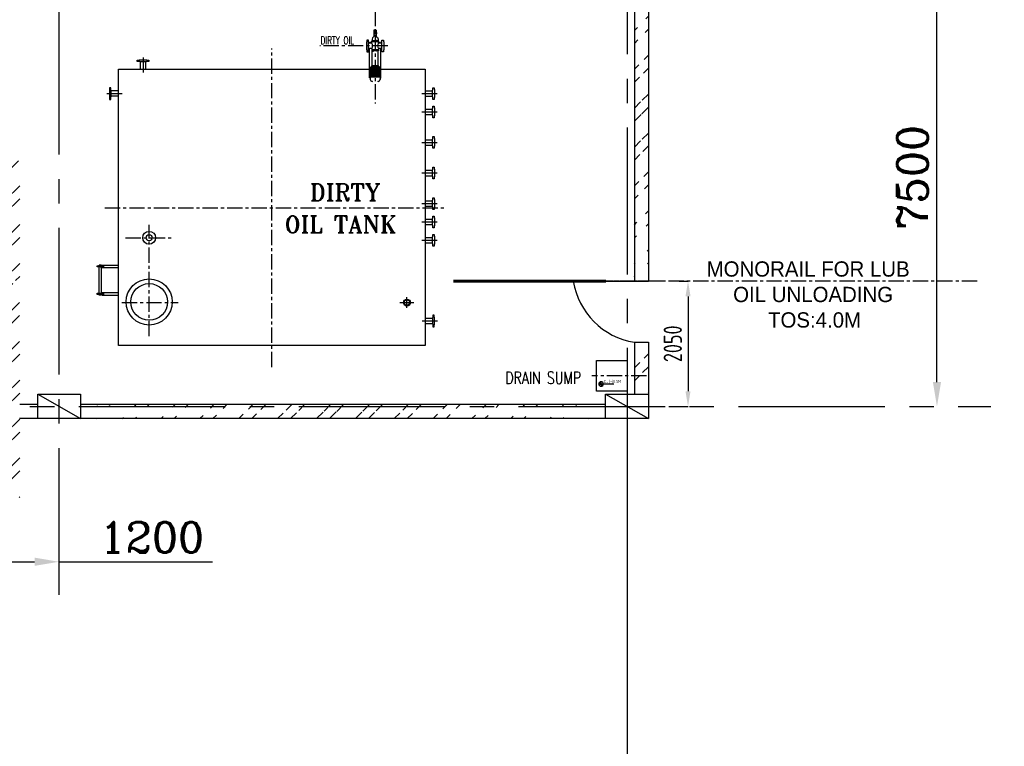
# Model space of a CAD drawing. Extents: x -7650383 to 4934791, y -114316 to 1826789.
# Tile 77 of 256: x 290946 to 307069, y 258396 to 270283. Entities that reach past the tile are written whole.
import ezdxf
from ezdxf.enums import TextEntityAlignment as Align

# ---------------------------------------------------------------- set-up
doc = ezdxf.new("R2010")
doc.units = 0
doc.header["$LTSCALE"] = 800
doc.header["$MEASUREMENT"] = 0
for name, pattern in [('0', [0]), ('CENTER', [2, 1.25, -0.25, 0.25, -0.25]), ('CENTER2', [1.125, 0.75, -0.125, 0.125, -0.125])]:
    doc.linetypes.add(name, pattern=pattern)
doc.layers.get('0').update_dxf_attribs({"linetype": 'CONTINUOUS'})
for name, color, linetype in [('0-7-COL', 2, 'CENTER'), ('B4CON', 5, 'CONTINUOUS'), ('CENTER', 2, 'CENTER'), ('DIM', 4, 'CONTINUOUS'), ('EQP', 1, 'CONTINUOUS'), ('GRID', 8, 'CENTER'), ('GT_5', 4, 'CONTINUOUS'), ('HATCH', 9, 'CONTINUOUS'), ('TEXT', 3, 'CONTINUOUS'), ('WALL', 6, 'CONTINUOUS')]:
    doc.layers.add(name, color=color, linetype=linetype)
doc.styles.add('HTX11', font='O8111901')
doc.styles.add('ROMANC', font='romanc')
doc.styles.add('ROMANS', font='ISO9.shx', dxfattribs={"width": 0.8})
doc.styles.add('ROMANT', font='romant')
doc.styles.add('S1', font='SIMPLEX.SHX', dxfattribs={"height": 200})
doc.styles.add('SIMPLEX', font='simplex')
doc.styles.get("Standard").update_dxf_attribs({"font": 'ISO9'})
doc.dimstyles.new('STANDARD$0', dxfattribs={"dimtxt": 250, "dimasz": 200, "dimexe": 0, "dimexo": 0, "dimgap": 100, "dimtad": 1, "dimdec": 0, "dimzin": 0, "dimdsep": 46, "dimtxsty": 'S1', "dimcen": 0, "dimadec": 0, "dimazin": 0, "dimtfac": 1, "dimtdec": 0, "dimtmove": 2, "dimatfit": 3, "dimfxl": 1, "dimtolj": 1, "dimtzin": 0, "dimarcsym": 0})

# ---------------------------------------------------------------- blocks, each defined once
blk = doc.blocks.new('*D359')
at = {"layer": 'DIM', "color": 9, "linetype": 'Continuous', "lineweight": -2, "transparency": 16777216}
for p, q in [((301744, 266006), (301890, 266006)), ((301890, 265756), (301890, 264206)), ((301578, 263956), (301890, 263956))]:
    blk.add_line(p, q, dxfattribs=at)
at = {"layer": 'DIM', "color": 9, "transparency": 16777216}
for points in [[(301848, 265756), (301931, 265756), (301890, 266006)], [(301848, 264206), (301931, 264206), (301890, 263956)]]:
    blk.add_solid(points, dxfattribs=at)
at = {"layer": 'DIM', "transparency": 16777216, "insert": (301640, 264981), "char_height": 300, "attachment_point": 5, "rotation": 90, "style": 'ROMANS'}
blk.add_mtext('\\A1;2050', dxfattribs=at)
blk = doc.blocks.new('*X52')
at = {"color": 0}
for p, q in [((36080, 29200), (36330, 29200)), ((36081, 29225), (36330, 29225)), ((36085, 29250), (36330, 29250)), ((36092, 29275), (36330, 29275)), ((36102, 29300), (36330, 29300)), ((36115, 29325), (36330, 29325)), ((36132, 29350), (36330, 29350)), ((36154, 29375), (36330, 29375)), ((36183, 29400), (36330, 29400)), ((36226, 29425), (36330, 29425))]:
    blk.add_line(p, q, dxfattribs=at)
blk = doc.blocks.new('LEVEL')
for p, q in [((-295, 0), (0, 0)), ((0, 0), (0, 294)), ((1393, 0), (0, 0)), ((0, 0), (0, -290))]:
    blk.add_line(p, q)
for start, end in [(90, 180), (180, 270), (0, 90), (270, 0)]:
    blk.add_arc((0, 0), 250, start, end)
blk.add_blockref('*X52', (-36330, -29198))
at = {"rotation": 180}
blk.add_blockref('*X52', (36330, 29198), dxfattribs=at)
at = {"flags": 4}
blk.add_attdef('LEVEL', (336, 101), '', height=250, dxfattribs=at)
blk = doc.blocks.new('*D388')
at = {"layer": 'DIM', "linetype": 'Continuous', "lineweight": -2, "transparency": 16777216}
blk.add_line((300891, 263566), (300891, 254524), dxfattribs=at)
at = {"layer": 'DIM', "color": 4, "linetype": 'Continuous', "lineweight": -2, "transparency": 16777216}
blk.add_line((290791, 254524), (300491, 254524), dxfattribs=at)
at = {"layer": 'DIM', "color": 4, "linetype": 'Continuous', "transparency": 16777216}
for points in [[(290791, 254590), (290791, 254457), (290391, 254524)], [(300491, 254590), (300491, 254457), (300891, 254524)]]:
    blk.add_solid(points, dxfattribs=at)
at = {"layer": 'DIM', "linetype": 'Continuous', "transparency": 16777216, "insert": (295641, 254924), "char_height": 500, "attachment_point": 5, "style": 'ROMANC'}
blk.add_mtext('\\A1;10500', dxfattribs=at)
blk = doc.blocks.new('*D446')
at = {"layer": 'DIM', "color": 4, "linetype": 'Continuous', "lineweight": -2, "transparency": 16777216}
blk.add_line((305966, 264356), (305966, 271056), dxfattribs=at)
at = {"layer": 'DIM', "color": 4, "linetype": 'Continuous', "transparency": 16777216}
for points in [[(305899, 271056), (306033, 271056), (305966, 271456)], [(305899, 264356), (306033, 264356), (305966, 263956)]]:
    blk.add_solid(points, dxfattribs=at)
at = {"layer": 'DIM', "linetype": 'Continuous', "transparency": 16777216, "insert": (305566, 267706), "char_height": 500, "attachment_point": 5, "rotation": 90, "style": 'ROMANC'}
blk.add_mtext('\\A1;7500', dxfattribs=at)
blk = doc.blocks.new('*D447')
at = {"layer": 'DIM', "linetype": 'Continuous', "lineweight": -2, "transparency": 16777216}
blk.add_line((290391, 261342), (290391, 261415), dxfattribs=at)
at = {"layer": 'DIM', "color": 4, "linetype": 'Continuous', "lineweight": -2, "transparency": 16777216}
for p, q in [((290791, 261415), (291191, 261415)), ((291591, 261415), (294104, 261415))]:
    blk.add_line(p, q, dxfattribs=at)
at = {"layer": 'DIM', "color": 4, "linetype": 'Continuous', "transparency": 16777216}
for points in [[(290791, 261482), (290791, 261349), (290391, 261415)], [(291191, 261482), (291191, 261349), (291591, 261415)]]:
    blk.add_solid(points, dxfattribs=at)
at = {"layer": 'DIM', "linetype": 'Continuous', "transparency": 16777216, "insert": (293109, 261815), "char_height": 500, "attachment_point": 5, "style": 'ROMANC'}
blk.add_mtext('\\A1;1200', dxfattribs=at)

msp = doc.modelspace()

# ---------------------------------------------------------------- hatches: boundary and pattern name
at = {"layer": 'HATCH'}
h = msp.add_hatch(dxfattribs=at)
h.set_pattern_fill('ANSI32', color=256, scale=1200, style=0)
h.set_pattern_definition([(45, (226261.4, 176267.08), (-318.198, 318.198), []), (45, (226473.54, 176267.08), (-318.198, 318.198), [])])
edge = h.paths.add_edge_path()
edge.add_line((301011.2, 271272.7), (301011.2, 266005.2))
edge.add_line((301241.2, 271272.7), (301241.2, 266005.9))
h = msp.add_hatch(dxfattribs=at)
h.set_pattern_fill('ANSI32', color=256, scale=1200, style=0)
h.set_pattern_definition([(45, (175675.6, 180934.65), (-318.198, 318.198), []), (45, (175887.73, 180934.65), (-318.198, 318.198), [])])
edge = h.paths.add_edge_path()
edge.add_arc((290888.7, 265958.3), 57.6, 0.14608, 350.97673)
edge.add_line((290945.5, 265949.2), (290945.5, 264839.7))
edge.add_line((290945.5, 264839.7), (290946.3, 264839.7))
edge.add_line((290946.3, 264839.7), (290946.5, 262456.4))
edge.add_line((290946.5, 262456.4), (290716.2, 262686.4))
edge.add_line((290716.2, 262686.4), (290716.2, 267972.4))
edge.add_line((290716.2, 267972.4), (290946.2, 267972.4))
edge.add_line((290946.2, 267972.4), (290946.2, 265958.4))
h = msp.add_hatch(dxfattribs=at)
h.set_pattern_fill('ANSI32', color=256, scale=1200, style=0)
h.set_pattern_definition([(45, (226261.4, 177746.9), (-318.198, 318.198), []), (45, (226473.54, 177746.9), (-318.198, 318.198), [])])
edge = h.paths.add_edge_path()
edge.add_line((301011.2, 265005.2), (301011.2, 264156.4))
edge.add_line((301241.2, 265005.2), (301241.2, 264156.4))
h = msp.add_hatch(dxfattribs=at)
h.set_pattern_fill('ANSI32', color=256, scale=1200, style=0)
h.set_pattern_definition([(45, (226826.53, 182684.77), (-318.198, 318.198), []), (45, (227038.66, 182684.77), (-318.198, 318.198), [])])
edge = h.paths.add_edge_path()
edge.add_line((300541.2, 263986.5), (291941.2, 263986.4))
edge.add_line((300541.2, 263756.5), (291941.1, 263756.5))

# ---------------------------------------------------------------- linework, layer by layer
for p, q in [((291241.2, 264156.4), (291941.2, 263756.4)), ((300541.2, 264156.4), (301241.2, 263756.4))]:
    msp.add_line(p, q)
for points in [[(291241.2, 264156.4), (291941.2, 264156.4), (291941.2, 263756.4), (291241.2, 263756.4)], [(300541.2, 264156.4), (301241.2, 264156.4), (301241.2, 263756.4), (300541.2, 263756.4)]]:
    msp.add_lwpolyline(points, close=True)
at = {"layer": '0-7-COL', "linetype": 'CENTER2', "ltscale": 2, "const_width": 50, "flags": 128}
msp.add_lwpolyline([(298044.2, 266005.9), (300544.3, 266005.9)], dxfattribs=at)
at = {"layer": 'B4CON', "color": 1}
for p, q in [((296787.6, 270071.6), (296744.8, 270071.6)), ((296744.8, 270071.6), (296744.8, 270049.5)), ((296785.5, 270110.6), (296746.9, 270110.6)), ((296746.9, 270110.6), (296746.9, 270071.6)), ((296766.2, 270071.6), (296787.6, 270071.6)), ((296785.5, 270110.6), (296785.5, 270071.6)), ((296656.2, 269913.2), (296656.2, 269917.8)), ((296712.5, 269900), (296669.3, 269900)), ((296712.5, 269909.9), (296673.3, 269909.9)), ((296673.3, 269900), (296673.3, 269909.9)), ((296819.9, 269936.1), (296712.5, 269936.1)), ((296712.5, 269900), (296712.5, 269936.1)), ((296714.8, 269936.1), (296712.5, 269936.1)), ((296819.9, 269919.2), (296712.5, 269919.2)), ((296817.6, 269936.1), (296819.9, 269936.1)), ((296819.9, 269900), (296819.9, 269936.1)), ((296855.4, 269909.9), (296819.9, 269909.9)), ((296863.1, 269900), (296819.9, 269900)), ((296855.4, 269900), (296855.4, 269909.9)), ((296876.2, 269913.2), (296876.2, 269917.8)), ((296656.2, 269798), (296656.2, 269793.4)), ((296712.5, 269811.1), (296669.3, 269811.1)), ((296673.3, 269330.1), (296673.3, 269811.1)), ((296712.5, 269811.1), (296712.5, 269775.1)), ((296819.9, 269792), (296712.5, 269792)), ((296819.9, 269775.1), (296712.5, 269775.1)), ((296714.8, 269775.1), (296712.5, 269775.1)), ((296718.2, 269528.4), (296718.2, 269775.1)), ((296814.2, 269528.4), (296814.2, 269775.1)), ((296817.6, 269775.1), (296819.9, 269775.1)), ((296863.1, 269811.1), (296819.9, 269811.1)), ((296819.9, 269811.1), (296819.9, 269775.1)), ((296855.4, 269811.1), (296855.4, 269325.2)), ((296876.2, 269798), (296876.2, 269793.4)), ((296691, 269341.7), (296691, 269505.2)), ((296841.4, 269505.2), (296691, 269505.2)), ((296701.4, 269341.7), (296701.4, 269505.2)), ((296703.8, 269505.2), (296703.8, 269514)), ((296711.4, 269341.7), (296711.4, 269505.2)), ((296814.2, 269528.4), (296718.2, 269528.4)), ((296721.4, 269341.7), (296721.4, 269505.2)), ((296731.4, 269341.7), (296731.4, 269505.2)), ((296741.4, 269341.7), (296741.4, 269505.2)), ((296751.4, 269341.7), (296751.4, 269505.2)), ((296761.4, 269341.7), (296761.4, 269505.2)), ((296771.4, 269341.7), (296771.4, 269505.2)), ((296781.4, 269341.7), (296781.4, 269505.2)), ((296791.4, 269341.7), (296791.4, 269505.2)), ((296801.4, 269341.7), (296801.4, 269505.2)), ((296811.4, 269341.7), (296811.4, 269505.2)), ((296821.4, 269341.7), (296821.4, 269505.2)), ((296828.6, 269505.2), (296828.6, 269514)), ((296831.4, 269341.7), (296831.4, 269505.2)), ((296841.4, 269341.7), (296841.4, 269505.2)), ((296685.4, 269330.1), (296673.3, 269330.1)), ((296847, 269341.7), (296685.4, 269341.7)), ((296685.4, 269341.7), (296685.4, 269306.5)), ((296847, 269341.7), (296847, 269306.5)), ((296855.4, 269325.2), (296847, 269325.2))]:
    msp.add_line(p, q, dxfattribs=at)
msp.add_lwpolyline([(296787.6, 270071.6), (296787.6, 270049.5), (296787.6, 270049.5), (296744.8, 270049.5)], dxfattribs=at)
for points in [[(296628.2, 269919.1), (296626.2, 269919.1), (296626.2, 269792.1), (296628.2, 269792.1), (296628.2, 269760.1), (296656.2, 269760.1), (296656.2, 269951.1), (296628.2, 269951.1)], [(296723.4, 269936.1), (296723.4, 269942), (296730, 269942), (296730, 269936.1)], [(296738.3, 269936.1), (296738.3, 269942), (296745, 269942), (296745, 269936.1)], [(296794, 269936.1), (296794, 269942), (296787.4, 269942), (296787.4, 269936.1)], [(296809, 269936.1), (296809, 269942), (296802.4, 269942), (296802.4, 269936.1)], [(296904.2, 269919.1), (296906.2, 269919.1), (296906.2, 269792.1), (296904.2, 269792.1), (296904.2, 269760.1), (296876.2, 269760.1), (296876.2, 269951.1), (296904.2, 269951.1)], [(296723.4, 269775.1), (296723.4, 269769.2), (296730, 269769.2), (296730, 269775.1)], [(296738.3, 269775.1), (296738.3, 269769.2), (296745, 269769.2), (296745, 269775.1)], [(296794, 269775.1), (296794, 269769.2), (296787.4, 269769.2), (296787.4, 269775.1)], [(296809, 269775.1), (296809, 269769.2), (296802.4, 269769.2), (296802.4, 269775.1)], [(296841.4, 269433.4), (296841.4, 269413.6), (296843.9, 269413.6), (296843.9, 269433.4)], [(296850.8, 269317.7), (296850.8, 269312.8), (296847, 269312.8), (296847, 269317.7)]]:
    msp.add_lwpolyline(points, close=True, dxfattribs=at)
for points in [[(296746.9, 270049.5), (296746.9, 270019.6, -0.256742), (296735.4, 269996.3, 0.3672086), (296717, 269967.1), (296717, 269938.3)], [(296766.2, 270052.9, 0.322349), (296787.6, 270052.9)], [(296785.5, 270049.5), (296785.5, 270019.6, 0.256742), (296796.9, 269996.3, -0.3672086), (296815.4, 269967.1), (296815.4, 269938.3)]]:
    msp.add_lwpolyline(points, format="xyb", dxfattribs=at)
for centre, radius, start, end in [((296755.5, 270053.3), 18.3, 54.26665, 125.73335), ((296776.9, 270053.3), 18.3, 54.26665, 125.73335), ((296669.3, 269913.2), 13.1, 180, 270), ((296641, 269855.6), 84.2, 328.14483, 31.85517), ((296714.8, 269938.3), 2.24, 270, 0), ((296755.5, 270067.8), 18.3, 234.26665, 305.73335), ((296891.4, 269855.6), 84.2, 148.14483, 211.85517), ((296817.6, 269938.3), 2.24, 180, 270), ((296863.1, 269913.2), 13.1, 270, 0), ((296669.3, 269798), 13.1, 90, 180), ((296863.1, 269798), 13.1, 0, 90), ((296718.2, 269514), 14.4, 90, 180), ((296814.2, 269514), 14.4, 0, 90), ((296843.9, 269423.5), 5.7, 270, 90), ((296718.7, 269306.5), 33.3, 180, 270), ((296718.7, 269268.9), 4.4, 0, 90), ((296813.7, 269268.9), 4.4, 90, 180), ((296813.7, 269306.5), 33.3, 270, 0)]:
    msp.add_arc(centre, radius, start, end, dxfattribs=at)
at = {"layer": 'CENTER', "ltscale": 0.25}
for p, q in [((296766.2, 272428.5), (296766.2, 268912.9)), ((295076.2, 264597.1), (295076.2, 269814.7)), ((296972.4, 269855.6), (295862.5, 269855.6)), ((292966.2, 269665.7), (292966.2, 269417.2)), ((292374.8, 269075.9), (292631.4, 269075.9)), ((297530.1, 269075.9), (297786.7, 269075.9)), ((297530.1, 268775.9), (297786.7, 268775.9)), ((297530.1, 268275.9), (297786.7, 268275.9)), ((297530.1, 267775.9), (297786.7, 267775.9)), ((292342, 267205.9), (297929.9, 267205.9)), ((297530.1, 267275.9), (297786.7, 267275.9)), ((293066.2, 265106.3), (293066.2, 266926.3)), ((297530.1, 266975.9), (297786.7, 266975.9)), ((292677.7, 266715.9), (293432, 266715.9)), ((297530.1, 266675.9), (297786.7, 266675.9)), ((301464.7, 266005.9), (299565.2, 266005.9)), ((306622.6, 266005.9), (299815.2, 266005.9)), ((297286.2, 265567), (297286.2, 265744.8)), ((292620.7, 265655.9), (293539.2, 265655.9)), ((297171.7, 265655.9), (297400.7, 265655.9)), ((297536.6, 265355.9), (297793.2, 265355.9)), ((300891.2, 264765.9), (300891.2, 264125.4)), ((301210, 264455.6), (300315.9, 264455.6))]:
    msp.add_line(p, q, dxfattribs=at)
at = {"layer": 'CENTER'}
msp.add_line((296837.7, 269423.5), (296855.7, 269423.5), dxfattribs=at)
at = {"layer": 'DIM'}
msp.add_lwpolyline([(300391.2, 264705.6), (300891.2, 264705.6), (300891.2, 264205.6), (300391.2, 264205.6)], close=True, dxfattribs=at)
for centre, radius in [((293066.2, 266715.9), 105), ((293066.2, 266715.9), 50), ((293066.2, 265665.9), 377.5), ((293066.2, 265665.9), 300)]:
    msp.add_circle(centre, radius, dxfattribs=at)
at = {"layer": 'EQP', "color": 1}
for p, q in [((292921.7, 269475.9), (292921.7, 269595.9)), ((293010.6, 269475.9), (293010.6, 269595.9)), ((292566.2, 269120.3), (292446.2, 269120.3)), ((297586.2, 269120.3), (297706.2, 269120.3)), ((292566.2, 269031.4), (292446.2, 269031.4)), ((297586.2, 269031.4), (297706.2, 269031.4)), ((297586.2, 268820.3), (297706.2, 268820.3)), ((297586.2, 268731.4), (297706.2, 268731.4)), ((297586.2, 268320.3), (297706.2, 268320.3)), ((297586.2, 268231.4), (297706.2, 268231.4)), ((297586.2, 267820.3), (297706.2, 267820.3)), ((297586.2, 267731.4), (297706.2, 267731.4)), ((297586.2, 267320.3), (297706.2, 267320.3)), ((297586.2, 267231.4), (297706.2, 267231.4)), ((297586.2, 267020.3), (297706.2, 267020.3)), ((297586.2, 266931.4), (297706.2, 266931.4)), ((297586.2, 266720.3), (297706.2, 266720.3)), ((297586.2, 266631.4), (297706.2, 266631.4)), ((297586.2, 265400.3), (297706.2, 265400.3)), ((297586.2, 265311.4), (297706.2, 265311.4))]:
    msp.add_line(p, q, dxfattribs=at)
at = {"layer": 'EQP', "color": 1, "linetype": 'Continuous'}
for p, q in [((292566.2, 269475.9), (297586.2, 269475.9)), ((292566.2, 264955.9), (292566.2, 269475.9)), ((297586.2, 269475.9), (297586.2, 264955.9)), ((292216.2, 266238.7), (292216.2, 266258.7)), ((292216.2, 266258.7), (292316.2, 266258.7)), ((292216.2, 266238.7), (292216.2, 266258.7)), ((292316.2, 266238.7), (292216.2, 266238.7)), ((292246.2, 265798.7), (292246.2, 266268.7)), ((292286.2, 266268.7), (292246.2, 266268.7)), ((292246.2, 266268.7), (292246.2, 266258.7)), ((292246.2, 266258.7), (292286.2, 266258.7)), ((292266.2, 266258.7), (292297.7, 266258.7)), ((292266.2, 266238.7), (292297.7, 266238.7)), ((292286.2, 265798.7), (292286.2, 266268.7)), ((292286.2, 266268.7), (292286.2, 266258.7)), ((292297.7, 266268.7), (292566.2, 266268.7)), ((292297.7, 266268.7), (292297.7, 266228.7)), ((292297.7, 266228.7), (292566.2, 266228.7)), ((292316.2, 266238.7), (292316.2, 266258.7)), ((292316.2, 266258.7), (292316.2, 266238.7)), ((292216.2, 265788.7), (292216.2, 265808.7)), ((292216.2, 265808.7), (292316.2, 265808.7)), ((292216.2, 265788.7), (292216.2, 265808.7)), ((292316.2, 265788.7), (292216.2, 265788.7)), ((292246.2, 265778.7), (292246.2, 265788.7)), ((292246.2, 265788.7), (292286.2, 265788.7)), ((292286.2, 265778.7), (292246.2, 265778.7)), ((292286.2, 265778.7), (292286.2, 265788.7)), ((292297.7, 265818.7), (292566.2, 265818.7)), ((292297.7, 265818.7), (292297.7, 265778.7)), ((292297.7, 265778.7), (292566.2, 265778.7)), ((292316.2, 265788.7), (292316.2, 265808.7)), ((292316.2, 265808.7), (292316.2, 265788.7)), ((297586.2, 264955.9), (292566.2, 264955.9))]:
    msp.add_line(p, q, dxfattribs=at)
at = {"layer": 'EQP', "color": 1}
for points in [[(293020.2, 269601.9), (293020.2, 269595.9), (292912.2, 269595.9), (292912.2, 269601.9), (292870.7, 269601.9), (292870.7, 269623.9), (292902.7, 269623.9), (292902.7, 269625.9), (293029.7, 269625.9), (293029.7, 269623.9), (293061.7, 269623.9), (293061.7, 269601.9), (293020.2, 269601.9)], [(292440.2, 269021.9), (292446.2, 269021.9), (292446.2, 269129.9), (292440.2, 269129.9), (292440.2, 269171.4), (292418.2, 269171.4), (292418.2, 269139.4), (292416.2, 269139.4), (292416.2, 269012.4), (292418.2, 269012.4), (292418.2, 268980.4), (292440.2, 268980.4), (292440.2, 269021.9)], [(297712.2, 269021.9), (297706.2, 269021.9), (297706.2, 269129.9), (297712.2, 269129.9), (297712.2, 269171.4), (297734.2, 269171.4), (297734.2, 269139.4), (297736.2, 269139.4), (297736.2, 269012.4), (297734.2, 269012.4), (297734.2, 268980.4), (297712.2, 268980.4), (297712.2, 269021.9)], [(297712.2, 268721.9), (297706.2, 268721.9), (297706.2, 268829.9), (297712.2, 268829.9), (297712.2, 268871.4), (297734.2, 268871.4), (297734.2, 268839.4), (297736.2, 268839.4), (297736.2, 268712.4), (297734.2, 268712.4), (297734.2, 268680.4), (297712.2, 268680.4), (297712.2, 268721.9)], [(297712.2, 268221.9), (297706.2, 268221.9), (297706.2, 268329.9), (297712.2, 268329.9), (297712.2, 268371.4), (297734.2, 268371.4), (297734.2, 268339.4), (297736.2, 268339.4), (297736.2, 268212.4), (297734.2, 268212.4), (297734.2, 268180.4), (297712.2, 268180.4), (297712.2, 268221.9)], [(297712.2, 267721.9), (297706.2, 267721.9), (297706.2, 267829.9), (297712.2, 267829.9), (297712.2, 267871.4), (297734.2, 267871.4), (297734.2, 267839.4), (297736.2, 267839.4), (297736.2, 267712.4), (297734.2, 267712.4), (297734.2, 267680.4), (297712.2, 267680.4), (297712.2, 267721.9)], [(297712.2, 267221.9), (297706.2, 267221.9), (297706.2, 267329.9), (297712.2, 267329.9), (297712.2, 267371.4), (297734.2, 267371.4), (297734.2, 267339.4), (297736.2, 267339.4), (297736.2, 267212.4), (297734.2, 267212.4), (297734.2, 267180.4), (297712.2, 267180.4), (297712.2, 267221.9)], [(297712.2, 266921.9), (297706.2, 266921.9), (297706.2, 267029.9), (297712.2, 267029.9), (297712.2, 267071.4), (297734.2, 267071.4), (297734.2, 267039.4), (297736.2, 267039.4), (297736.2, 266912.4), (297734.2, 266912.4), (297734.2, 266880.4), (297712.2, 266880.4), (297712.2, 266921.9)], [(297712.2, 266621.9), (297706.2, 266621.9), (297706.2, 266729.9), (297712.2, 266729.9), (297712.2, 266771.4), (297734.2, 266771.4), (297734.2, 266739.4), (297736.2, 266739.4), (297736.2, 266612.4), (297734.2, 266612.4), (297734.2, 266580.4), (297712.2, 266580.4), (297712.2, 266621.9)], [(297712.2, 265409.9), (297706.2, 265409.9), (297706.2, 265301.9), (297712.2, 265301.9), (297712.2, 265260.4), (297734.2, 265260.4), (297734.2, 265292.4), (297736.2, 265292.4), (297736.2, 265419.4), (297734.2, 265419.4), (297734.2, 265451.4), (297712.2, 265451.4), (297712.2, 265409.9)]]:
    msp.add_lwpolyline(points, dxfattribs=at)
at = {"layer": 'EQP', "color": 1, "linetype": 'Continuous'}
for radius in [57, 44.5]:
    msp.add_circle((297286.2, 265655.9), radius, dxfattribs=at)
at = {"layer": 'GRID', "linetype": 'CENTER2', "ltscale": 4}
for p, q in [((291591.2, 260876.2), (291591.2, 279324.4)), ((300891.2, 279317.5), (300891.2, 263290.7)), ((191114.6, 263956.4), (306850.7, 263956.4))]:
    msp.add_line(p, q, dxfattribs=at)
at = {"layer": 'WALL'}
for p, q in [((301011.2, 271272.7), (301011.2, 266005.2)), ((301241.2, 271272.7), (301241.2, 266005.2)), ((300011.2, 266005.2), (301241.2, 266005.2)), ((301011.2, 265005.3), (301011.2, 264156.4)), ((301011.2, 265005.2), (301241.2, 265005.2)), ((301241.2, 265005.2), (301241.2, 263756.4)), ((291241.2, 263986.4), (290946.2, 263986.4)), ((300541.2, 263986.5), (291941.2, 263986.4)), ((300541.2, 263756.5), (300541.2, 263986.5)), ((291241.2, 263756.5), (290942.5, 263756.5)), ((300541.2, 263756.5), (291941.2, 263756.5))]:
    msp.add_line(p, q, dxfattribs=at)
msp.add_arc((301206.2, 266200.2), 1210.8, 189.26663, 260.73337, dxfattribs=at)

# ---------------------------------------------------------------- block references
at = {"layer": 'DIM'}
ref = msp.add_blockref('LEVEL', (300466.1, 264323), dxfattribs=dict(at, xscale=0.15, yscale=0.15, zscale=0.15))
ref.add_attrib('LEVEL', 'EL.(-)0.5M', (300516.5, 264338.2), dxfattribs={"layer": '0', "height": 52.5, "style": 'ROMANS', "width": 0.8, "flags": 4})

# ---------------------------------------------------------------- texts
at = {"layer": 'GT_5', "insert": (302163, 266329.9), "char_height": 250, "width": 3752.816, "attachment_point": 1, "style": 'HTX11'}
msp.add_mtext('\\pi31.17;MONORAIL FOR LUB \\P\\pi465.69;OIL UNLOADING \\P\\pi1037.1;TOS:4.0M', dxfattribs=at)
at = {"layer": 'TEXT', "linetype": 'Continuous'}
for s, height, style, width, p in [('DIRTY OIL', 125, 'ROMANC', 0.7, (295872.3, 269882.7)), ('DRAIN SUMP', 200, 'SIMPLEX', 0.75, (298897.9, 264324.7))]:
    msp.add_text(s, height=height, dxfattribs=dict(at, style=style, width=width)).set_placement(p)
at = {"layer": 'TEXT', "style": 'ROMANT'}
for s, p in [('DIRTY', (296277.7, 267459.1)), ('OIL TANK', (296196.2, 266934.9))]:
    msp.add_text(s, height=276, dxfattribs=at).set_placement(p, align=Align.MIDDLE_CENTER)
at = {"layer": 'TEXT', "color": 1, "linetype": '0', "ltscale": 0.3, "insert": (294494.5, 235965.8), "char_height": 750, "width": 11056.95, "attachment_point": 1, "rotation": 21.76896, "style": 'ROMANC'}
msp.add_mtext('\\pi1617.8;PROGRESSIVE \\P\\pi832.05;DTD. 07.01.2017', dxfattribs=at)
at = {"layer": 'TEXT', "attachment_point": 1, "style": 'ROMANS'}
for s, insert, char_height, width in [('\\pi816.75;MONORAIL FOR \\P\\pi199.61;HANDLING OF ACW & \\P\\pi348.18;DMCW PUMPS FROM \\P\\pi342.47;SOFIT OF EL. 9.0 M \\P\\pi1605.3;FLOOR', (269533.2, 273806.1), 300, 4273.502), ('\\pi173.19;MONORAIL FOR \\P\\pi298.9;HANDLING OF \\P\\pi53.19;VACUUM PUMPS \\P\\pi98.904;FROM SOFIT OF \\P\\pi58.904;EL. 9.0M FLOOR', (220522.6, 269512.6), 300, 2986.379), ('\\pi122.45;UNIT OIL \\P\\pi122.45;PURIFIER \\P\\pi282.45;(HOLD)', (261530.7, 267301.7), 300, 1742.051), ('\\pi244.39;MONORAIL FOR \\P\\pi124.39;HANDLING OF BF \\P\\pi301.06;VALVES FROM \\P\\pi77.725;SOFIT OF EL. 10M \\P\\pi674.39;FLOOR.', (227849.6, 266697.6), 175, 2028.783)]:
    msp.add_mtext(s, dxfattribs=dict(at, insert=insert, char_height=char_height, width=width))

# ---------------------------------------------------------------- dimensions: what is measured, and where the dimension line sits
at = {"layer": 'DIM', "linetype": 'Continuous'}
dim = msp.add_linear_dim(base=(305966.1, 271456.4), p1=(305966.1, 263956.4), p2=(305966.1, 271456.4), angle=90, dimstyle='STANDARD$0', override={"dimscale": 100, "dimtxt": 5, "dimasz": 4, "dimgap": 1.5, "dimtxsty": 'ROMANC', "dimclrd": 4, "dimclre": 256, "dimclrt": 256, "dimtix": 1}, dxfattribs=at)
dim.commit()
dim.dimension.update_dxf_attribs({"geometry": '*D446', "text_midpoint": (305566.1, 267706.4)})
at = {"layer": 'DIM'}
dim = msp.add_linear_dim(base=(301889.8, 263955.8), p1=(301743.6, 266005.9), p2=(301578.4, 263955.8), angle=90, dimstyle='STANDARD$0', override={"dimtxt": 300, "dimasz": 250, "dimtxsty": 'ROMANS', "dimclrd": 9, "dimclre": 9, "dimclrt": 256, "dimtix": 1, "dimatfit": 0, "dimfxl": 1.25}, dxfattribs=at)
dim.commit()
dim.dimension.update_dxf_attribs({"geometry": '*D359', "text_midpoint": (301639.8, 264980.9)})
at = {"layer": 'DIM', "linetype": 'Continuous'}
dim = msp.add_linear_dim(base=(300891.2, 254523.8), p1=(290391.2, 254523.8), p2=(300891.2, 263566.2), dimstyle='STANDARD$0', override={"dimscale": 100, "dimtxt": 5, "dimasz": 4, "dimgap": 1.5, "dimtxsty": 'ROMANC', "dimclrd": 4, "dimclre": 256, "dimclrt": 256, "dimtix": 1}, dxfattribs=at)
dim.commit()
dim.dimension.update_dxf_attribs({"geometry": '*D388', "text_midpoint": (295641.2, 254923.8)})
dim = msp.add_linear_dim(base=(291591.2, 261415.3), p1=(290391.2, 261341.6), p2=(291591.2, 261415.3), dimstyle='STANDARD$0', override={"dimscale": 100, "dimtxt": 5, "dimasz": 4, "dimgap": 1.5, "dimtxsty": 'ROMANC', "dimclrd": 4, "dimclre": 256, "dimclrt": 256, "dimtix": 1, "dimtmove": 0}, dxfattribs=at)
dim.commit()
dim.dimension.update_dxf_attribs({"geometry": '*D447', "text_midpoint": (293108.7, 261415.3), "dimtype": 160})

doc.saveas('drawing.dxf')
